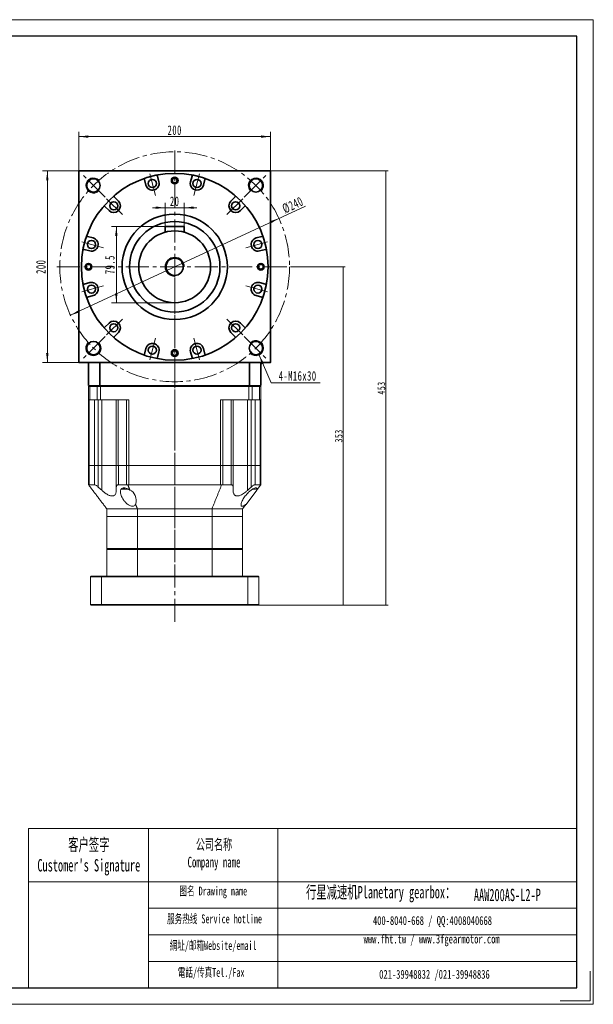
# Model space of a CAD drawing. Header units: millimetres. Extents: x 1889 to 3342, y -194 to 853.
# Tile 3 of 3: x 2742 to 3342, y -194 to 833. Entities that reach past the tile are written whole.
import ezdxf

# ---------------------------------------------------------------- set-up
doc = ezdxf.new("R2010")
doc.units = ezdxf.units.MM
doc.header["$LTSCALE"] = 2
doc.linetypes.add('CENTER', pattern=[10.16, 6.35, -1.27, 1.27, -1.27])
doc.linetypes.add('点画线', pattern=[18, 12, -2, 2, -2])
doc.layers.get('0').update_dxf_attribs({"lineweight": 18})
for name, color, linetype, lineweight in [('3中心线层', 1, 'CENTER', 18), ('7标注层', 4, 'Continuous', 18), ('SLD-0', 7, 'Continuous', 18), ('中心线层', 1, '点画线', 18), ('图框_外框线', 7, 'Continuous', 18), ('尺寸线层', 3, 'Continuous', 18), ('粗实线层', 7, 'Continuous', 35)]:
    doc.layers.add(name, color=color, linetype=linetype, lineweight=lineweight)
doc.styles.add('SLDTEXTSTYLE4', font='txt', dxfattribs={"width": 0.611111})
doc.styles.get("Standard").update_dxf_attribs({"font": 'txt', "width": 0.707})
doc.styles.add('标准', font='txt', dxfattribs={"width": 0.667})
doc.dimstyles.new('a4-1-1.5', dxfattribs={"dimtxt": 4.5, "dimasz": 4.5, "dimexe": 2.25, "dimexo": 0, "dimgap": 0.75, "dimtad": 1, "dimdec": 3, "dimdsep": 46, "dimtxsty": '标准', "dimblk": '_CAXARROW', "dimcen": 0, "dimdle": 9, "dimazin": 2, "dimtfac": 0.707107, "dimtdec": 3, "dimtix": 1, "dimtmove": 2, "dimatfit": 3, "dimfxl": 0, "dimfrac": 2, "dimtolj": 1, "dimarcsym": 0})

# ---------------------------------------------------------------- blocks, each defined once
blk = doc.blocks.new('*X23')
at = {"layer": '尺寸线层', "linetype": 'Continuous'}
for points in [[(2804.3, 711), (2814.2, 712.3), (2814.2, 709.8)], [(3004.3, 711), (2994.4, 712.3), (2994.4, 709.8)]]:
    blk.add_hatch(color=0, dxfattribs=at).paths.add_polyline_path(points, flags=0)
at = {"layer": '尺寸线层', "color": 0, "linetype": 'Continuous'}
for p, q in [((2804.3, 675.2), (2804.3, 716)), ((2804.3, 711), (3004.3, 711)), ((3004.3, 675.2), (3004.3, 716))]:
    blk.add_line(p, q, dxfattribs=at)
at = {"layer": '尺寸线层', "color": 0, "insert": (2904.3, 717.7), "char_height": 9.9, "width": 30.981, "attachment_point": 5, "line_spacing_factor": 1.15057, "style": '标准'}
blk.add_mtext('\\T1.1;200', dxfattribs=at)
blk = doc.blocks.new('_CAXARROW')
blk.add_hatch(color=0).paths.add_polyline_path([(0, 0), (-1, 0.125), (-1, -0.125)], flags=0)
blk = doc.blocks.new('*X24')
at = {"layer": '尺寸线层', "linetype": 'Continuous'}
for points in [[(2771.3, 675.2), (2770, 665.3), (2772.5, 665.3)], [(2771.3, 475.2), (2770, 485.1), (2772.5, 485.1)]]:
    blk.add_hatch(color=0, dxfattribs=at).paths.add_polyline_path(points, flags=0)
at = {"layer": '尺寸线层', "color": 0, "linetype": 'Continuous'}
for p, q in [((2804.3, 675.2), (2766.3, 675.2)), ((2771.3, 475.2), (2771.3, 675.2)), ((2804.3, 475.2), (2766.3, 475.2))]:
    blk.add_line(p, q, dxfattribs=at)
at = {"layer": '尺寸线层', "color": 0, "insert": (2764.6, 575.2), "char_height": 9.9, "width": 30.981, "attachment_point": 5, "rotation": 90, "line_spacing_factor": 1.15057, "style": '标准'}
blk.add_mtext('\\T1.1;200', dxfattribs=at)
blk = doc.blocks.new('*X25')
at = {"layer": '尺寸线层', "linetype": 'Continuous'}
for points in [[(3013.2, 625.7), (3004.7, 620.4), (3003.7, 622.7)], [(2795.5, 524.6), (2805, 527.7), (2803.9, 529.9)]]:
    blk.add_hatch(color=0, dxfattribs=at).paths.add_polyline_path(points, flags=0)
at = {"layer": '尺寸线层', "color": 0, "linetype": 'Continuous'}
blk.add_line((3040.8, 638.5), (2795.5, 524.6), dxfattribs=at)
at = {"layer": '尺寸线层', "color": 0, "insert": (3027.7, 639.6), "char_height": 9.9, "width": 45.948, "attachment_point": 5, "rotation": 24.9022, "line_spacing_factor": 1.15057, "style": '标准'}
blk.add_mtext('\\T1.1;%%C240', dxfattribs=at)
blk = doc.blocks.new('*X26')
at = {"layer": '尺寸线层', "linetype": 'Continuous'}
blk.add_hatch(color=0, dxfattribs=at).paths.add_polyline_path([(-15.4, 28.8), (-10.4, 20.2), (-12.7, 19.3)], flags=0)
at = {"layer": '尺寸线层', "color": 0, "linetype": 'Continuous'}
blk.add_line((-15.4, 28.8), (-3, 0), dxfattribs=at)
at = {"layer": '尺寸线层', "color": 0}
for p, q in [((-3, 0), (0, 0)), ((0, 0), (48.3, 0)), ((0, 0), (0, 0))]:
    blk.add_line(p, q, dxfattribs=at)
at = {"layer": '尺寸线层', "color": 0, "insert": (5, 2), "char_height": 9.9, "width": 86.611, "attachment_point": 7, "line_spacing_factor": 1.15057, "style": '标准'}
blk.add_mtext('\\T1.1;4-M16x30', dxfattribs=at)
blk = doc.blocks.new('*X36')
at = {"layer": '尺寸线层', "linetype": 'Continuous'}
for points in [[(2843.4, 617.2), (2844.6, 607.3), (2842.1, 607.3)], [(2843.4, 537.7), (2844.6, 547.6), (2842.1, 547.6)]]:
    blk.add_hatch(color=0, dxfattribs=at).paths.add_polyline_path(points, flags=0)
at = {"layer": '尺寸线层', "color": 0, "linetype": 'Continuous'}
for p, q in [((2894.3, 617.2), (2838.4, 617.2)), ((2843.4, 617.2), (2843.4, 537.7)), ((2904.3, 537.7), (2838.4, 537.7))]:
    blk.add_line(p, q, dxfattribs=at)
at = {"layer": '尺寸线层', "color": 0, "insert": (2836.7, 577.4), "char_height": 9.9, "width": 36.728, "attachment_point": 5, "rotation": 90, "line_spacing_factor": 1.15057, "style": '标准'}
blk.add_mtext('\\T1.1;79.5', dxfattribs=at)
blk = doc.blocks.new('*X37')
at = {"layer": '尺寸线层', "linetype": 'Continuous'}
for points in [[(2894.3, 636.8), (2884.4, 635.6), (2884.4, 638.1)], [(2914.3, 636.8), (2924.2, 635.6), (2924.2, 638.1)]]:
    blk.add_hatch(color=0, dxfattribs=at).paths.add_polyline_path(points, flags=0)
at = {"layer": '尺寸线层', "color": 0, "linetype": 'Continuous'}
for p, q in [((2894.3, 617.1), (2894.3, 641.8)), ((2914.3, 617.1), (2914.3, 641.8)), ((2927.5, 636.8), (2881.1, 636.8))]:
    blk.add_line(p, q, dxfattribs=at)
at = {"layer": '尺寸线层', "color": 0, "insert": (2904.3, 643.5), "char_height": 9.9, "width": 19.91, "attachment_point": 5, "line_spacing_factor": 1.15057, "style": '标准'}
blk.add_mtext('\\T1.1;20', dxfattribs=at)
blk = doc.blocks.new('*X43')
at = {"layer": '尺寸线层', "linetype": 'Continuous'}
for points in [[(3124.9, 675.2), (3124.4, 670.7), (3125.5, 670.7)], [(3124.9, 222.2), (3124.4, 226.7), (3125.5, 226.7)]]:
    blk.add_hatch(color=0, dxfattribs=at).paths.add_polyline_path(points, flags=0)
at = {"layer": '尺寸线层', "color": 0, "linetype": 'Continuous'}
for p, q in [((3004.3, 675.2), (3127.2, 675.2)), ((3124.9, 222.2), (3124.9, 675.2)), ((2991.8, 222.2), (3127.2, 222.2))]:
    blk.add_line(p, q, dxfattribs=at)
at = {"layer": '尺寸线层', "color": 0, "insert": (3120.2, 448.7), "char_height": 8, "width": 22.803, "attachment_point": 5, "rotation": 90, "line_spacing_factor": 1.15057, "style": '标准'}
blk.add_mtext('\\T1.1;453', dxfattribs=at)
blk = doc.blocks.new('*X44')
at = {"layer": '尺寸线层', "linetype": 'Continuous'}
for points in [[(3080.2, 575.2), (3080.8, 570.7), (3079.7, 570.7)], [(3080.2, 222.2), (3080.8, 226.7), (3079.7, 226.7)]]:
    blk.add_hatch(color=0, dxfattribs=at).paths.add_polyline_path(points, flags=0)
at = {"layer": '尺寸线层', "color": 0, "linetype": 'Continuous'}
for p, q in [((3027.3, 575.2), (3082.5, 575.2)), ((3080.2, 575.2), (3080.2, 222.2)), ((2991.8, 222.2), (3082.5, 222.2))]:
    blk.add_line(p, q, dxfattribs=at)
at = {"layer": '尺寸线层', "color": 0, "insert": (3075.6, 398.7), "char_height": 8, "width": 22.447, "attachment_point": 5, "rotation": 90, "line_spacing_factor": 1.15057, "style": '标准'}
blk.add_mtext('\\T1.1;353', dxfattribs=at)

msp = doc.modelspace()

# ---------------------------------------------------------------- linework, layer by layer
for p, q in [((2994.3241, 451.175), (2814.3241, 451.175)), ((2877.0593, -11.0724), (2877.0593, -177.1528))]:
    msp.add_line(p, q)
at = {"color": 7, "linetype": 'Continuous', "lineweight": 15}
for p, q in [((2815.1241, 451.175), (2814.3241, 450.375)), ((2815.6285, 450.375), (2814.3241, 450.375)), ((2814.3241, 436.175), (2814.3241, 450.375)), ((2815.1241, 451.175), (2816.2198, 451.175)), ((2815.1241, 451.175), (2816.2198, 451.175)), ((2815.6285, 450.375), (2816.2198, 451.175)), ((2823.4966, 450.375), (2815.6285, 450.375)), ((2815.6285, 450.375), (2815.6285, 436.175)), ((2816.2198, 451.175), (2824.0355, 451.175)), ((2816.2198, 451.175), (2824.0355, 451.175)), ((2823.4966, 450.375), (2824.0355, 451.175)), ((2826.8645, 450.375), (2823.4966, 450.375)), ((2823.4966, 436.175), (2823.4966, 450.375)), ((2824.0355, 451.175), (2826.8645, 451.175)), ((2824.0355, 451.175), (2826.8645, 451.175)), ((2826.8645, 451.175), (2981.7838, 451.175)), ((2826.8645, 450.375), (2826.8645, 451.175)), ((2826.8645, 451.175), (2981.7838, 451.175)), ((2981.7838, 450.375), (2826.8645, 450.375)), ((2826.8645, 450.375), (2826.8645, 436.175)), ((2981.7838, 451.175), (2984.6127, 451.175)), ((2981.7838, 450.375), (2981.7838, 451.175)), ((2981.7838, 451.175), (2984.6127, 451.175)), ((2985.1516, 450.375), (2981.7838, 450.375)), ((2981.7838, 436.175), (2981.7838, 450.375)), ((2984.6127, 451.175), (2992.4285, 451.175)), ((2985.1516, 450.375), (2984.6127, 451.175)), ((2984.6127, 451.175), (2992.4285, 451.175)), ((2985.1516, 450.375), (2985.1516, 436.175)), ((2993.0198, 450.375), (2985.1516, 450.375)), ((2992.4285, 451.175), (2993.5241, 451.175)), ((2993.0198, 450.375), (2992.4285, 451.175)), ((2992.4285, 451.175), (2993.5241, 451.175)), ((2993.0198, 436.175), (2993.0198, 450.375)), ((2994.3241, 450.375), (2993.0198, 450.375)), ((2994.3241, 450.375), (2993.5241, 451.175)), ((2994.3241, 450.375), (2994.3241, 436.175)), ((2815.6285, 436.175), (2814.3241, 436.175)), ((2814.3241, 367.675), (2814.3241, 436.175)), ((2814.9651, 436.175), (2814.9651, 367.675)), ((2815.6285, 436.175), (2823.4966, 436.175)), ((2820.4276, 367.675), (2820.4276, 436.175)), ((2826.8645, 436.175), (2823.4966, 436.175)), ((2824.5201, 436.175), (2824.5201, 367.675)), ((2856.5617, 436.175), (2826.8645, 436.175)), ((2828.3101, 436.175), (2828.3101, 367.675)), ((2843.3101, 367.675), (2843.3101, 436.175)), ((2845.4376, 436.175), (2845.4376, 367.675)), ((2854.1123, 367.675), (2854.1123, 436.175)), ((2856.5617, 436.175), (2856.5617, 367.675)), ((2981.7838, 436.175), (2952.0866, 436.175)), ((2952.0866, 367.675), (2952.0866, 436.175)), ((2954.5359, 436.175), (2954.5359, 367.675)), ((2963.2106, 367.675), (2963.2106, 436.175)), ((2965.3381, 436.175), (2965.3381, 367.675)), ((2980.3381, 436.175), (2980.3381, 367.675)), ((2985.1516, 436.175), (2981.7838, 436.175)), ((2984.1282, 367.675), (2984.1282, 436.175)), ((2985.1516, 436.175), (2993.0198, 436.175)), ((2988.2207, 436.175), (2988.2207, 367.675)), ((2994.3241, 436.175), (2993.0198, 436.175)), ((2993.6831, 367.675), (2993.6831, 436.175)), ((2994.3241, 436.175), (2994.3241, 367.675)), ((2814.3241, 347.675), (2814.3241, 367.675)), ((2814.3241, 367.675), (2814.9651, 367.675)), ((2814.9651, 367.675), (2814.3241, 367.675)), ((2814.9651, 367.675), (2814.9651, 347.675)), ((2814.9651, 367.675), (2820.4173, 367.675)), ((2820.4276, 367.675), (2814.9651, 367.675)), ((2820.4173, 347.675), (2820.4173, 367.675)), ((2824.5201, 367.675), (2820.4276, 367.675)), ((2824.5103, 367.675), (2824.5103, 345.2973)), ((2824.5201, 367.675), (2828.3101, 367.675)), ((2828.3101, 367.675), (2828.3101, 341.8185)), ((2828.3101, 367.675), (2843.3101, 367.675)), ((2845.4376, 367.675), (2843.3101, 367.675)), ((2843.3241, 345.2973), (2843.3241, 367.675)), ((2854.1123, 367.675), (2845.4376, 367.675)), ((2845.4523, 367.675), (2845.4523, 347.675)), ((2845.4523, 367.675), (2854.1123, 367.675)), ((2854.1123, 347.675), (2854.1123, 367.675)), ((2854.1123, 367.675), (2856.5617, 367.675)), ((2856.5617, 367.675), (2854.1123, 367.675)), ((2856.5617, 367.675), (2856.5617, 347.675)), ((2952.0866, 367.675), (2856.5617, 367.675)), ((2952.0866, 367.675), (2856.5617, 367.675)), ((2952.0866, 347.675), (2952.0866, 367.675)), ((2952.0866, 367.675), (2954.5359, 367.675)), ((2954.5359, 367.675), (2952.0866, 367.675)), ((2954.5359, 367.675), (2954.5359, 347.675)), ((2954.5359, 367.675), (2963.1959, 367.675)), ((2963.2106, 367.675), (2954.5359, 367.675)), ((2963.1959, 347.675), (2963.1959, 367.675)), ((2965.3381, 367.675), (2963.2106, 367.675)), ((2965.3241, 367.675), (2965.3241, 345.2973)), ((2965.3381, 367.675), (2980.3381, 367.675)), ((2980.3381, 367.675), (2980.3381, 341.8185)), ((2980.3381, 367.675), (2984.1282, 367.675)), ((2988.2207, 367.675), (2984.1282, 367.675)), ((2984.138, 345.2973), (2984.138, 367.675)), ((2993.6831, 367.675), (2988.2207, 367.675)), ((2988.231, 367.675), (2988.231, 347.675)), ((2988.231, 367.675), (2993.6831, 367.675)), ((2993.6831, 347.675), (2993.6831, 367.675)), ((2993.6831, 367.675), (2994.3241, 367.675)), ((2994.3241, 367.675), (2993.6831, 367.675)), ((2994.3241, 367.675), (2994.3241, 347.675)), ((2814.4733, 347.4787), (2814.3241, 347.675)), ((2820.4173, 347.675), (2814.9651, 347.675)), ((2843.3241, 345.2973), (2843.3241, 341.8185)), ((2854.1123, 347.675), (2845.4523, 347.675)), ((2849.9908, 343.075), (2849.0865, 343.075)), ((2855.8408, 343.075), (2849.9908, 343.075)), ((2850.4737, 344.325), (2852.3744, 344.325)), ((2952.0866, 347.675), (2856.5617, 347.675)), ((2963.1959, 347.675), (2954.5359, 347.675)), ((2965.3241, 345.2973), (2965.3241, 341.8185)), ((2978.8231, 327.2789), (2989.9867, 341.9678)), ((2988.6705, 343.075), (2985.2955, 343.075)), ((2993.6831, 347.675), (2988.231, 347.675)), ((2994.3241, 347.675), (2994.175, 347.4787)), ((2865.3369, 322.675), (2833.3241, 322.675)), ((2833.3241, 322.675), (2833.3241, 314.675)), ((2865.3369, 322.675), (2943.3113, 322.675)), ((2865.3369, 314.675), (2865.3369, 322.675)), ((2975.3241, 322.675), (2943.3113, 322.675)), ((2943.3113, 322.675), (2943.3113, 314.675)), ((2975.3241, 314.675), (2975.3241, 322.675)), ((2833.3241, 314.675), (2833.3241, 281.175)), ((2865.3369, 314.675), (2833.3241, 314.675)), ((2865.3369, 314.675), (2833.3241, 314.675)), ((2865.3369, 281.175), (2865.3369, 314.675)), ((2943.3113, 314.675), (2865.3369, 314.675)), ((2943.3113, 314.675), (2865.3369, 314.675)), ((2943.3113, 314.675), (2943.3113, 281.175)), ((2975.3241, 314.675), (2943.3113, 314.675)), ((2975.3241, 314.675), (2943.3113, 314.675)), ((2975.3241, 281.175), (2975.3241, 314.675)), ((2833.3241, 281.175), (2865.3369, 281.175)), ((2865.3369, 280.175), (2833.3241, 280.175)), ((2833.3241, 252.175), (2833.3241, 280.175)), ((2865.4654, 280.675), (2833.8241, 280.675)), ((2833.8241, 280.675), (2865.4654, 280.675)), ((2865.3369, 281.175), (2943.3113, 281.175)), ((2865.3369, 252.175), (2865.3369, 280.175)), ((2943.3113, 280.175), (2865.3369, 280.175)), ((2943.1828, 280.675), (2865.4654, 280.675)), ((2865.4654, 280.675), (2943.1828, 280.675)), ((2974.8241, 280.675), (2943.1828, 280.675)), ((2943.1828, 280.675), (2974.8241, 280.675)), ((2943.3113, 281.175), (2975.3241, 281.175)), ((2975.3241, 280.175), (2943.3113, 280.175)), ((2943.3113, 252.175), (2943.3113, 280.175)), ((2975.3241, 252.175), (2975.3241, 280.175)), ((2827.9811, 251.675), (2816.3241, 251.675)), ((2816.3241, 251.675), (2816.3241, 222.675)), ((2816.8241, 252.175), (2828.168, 252.175)), ((2827.9811, 222.675), (2827.9811, 251.675)), ((2980.6671, 251.675), (2827.9811, 251.675)), ((2828.168, 252.175), (2980.4802, 252.175)), ((2980.4802, 252.175), (2991.8241, 252.175)), ((2980.6671, 251.675), (2980.6671, 222.675)), ((2992.3241, 251.675), (2980.6671, 251.675)), ((2992.3241, 222.675), (2992.3241, 251.675)), ((2816.3241, 222.675), (2827.9811, 222.675)), ((2828.168, 222.175), (2816.8241, 222.175)), ((2827.9811, 222.675), (2980.6671, 222.675)), ((2980.4802, 222.175), (2828.168, 222.175)), ((2991.8241, 222.175), (2980.4802, 222.175)), ((2980.6671, 222.675), (2992.3241, 222.675))]:
    msp.add_line(p, q, dxfattribs=at)
for centre, start, end in [((2849.0865, 344.325), 243.2071798, 270), ((2988.6705, 344.325), 270, 345.2976397)]:
    msp.add_arc(centre, 1.25, start, end, dxfattribs=at)
for centre, major_axis, start_param, end_param in [((2856.5617, 341.096), (0, 6.5789), 0, 0.244859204), ((2855.8365, 331.3544), (0, 10.8553), 4.327515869, 6.071680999), ((2952.0866, 341.096), (0, 6.5789), 6.038326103, 6.283185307)]:
    msp.add_ellipse(centre, major_axis=major_axis, ratio=0.76, start_param=start_param, end_param=end_param, dxfattribs=at)
for points, knots in [([(2814.9651, 347.675), (2814.7793, 347.643), (2814.5841, 347.6095), (2814.4783, 347.4847), (2814.4733, 347.4787)], [0, 0, 0, 0, 0.512733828, 0.5384931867, 0.5384931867, 0.5384931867, 0.5384931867]), ([(2824.5103, 345.2973), (2824.1911, 345.5805), (2823.5538, 346.146), (2822.5104, 346.894), (2821.4924, 347.4491), (2820.789, 347.66), (2820.4861, 347.6722), (2820.4173, 347.675)], [0, 0, 0, 0, 1.125576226, 2.247831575, 3.461405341, 4.506009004, 4.813205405, 4.813205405, 4.813205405, 4.813205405]), ([(2824.5103, 345.2973), (2824.9773, 344.8665), (2826.2395, 343.7022), (2827.5098, 342.5466), (2828.3101, 341.8185)], [0, 0, 0, 0, 1.905986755, 5.151807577, 5.151807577, 5.151807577, 5.151807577]), ([(2828.3101, 341.8185), (2829.0377, 341.1818), (2830.4915, 339.9095), (2832.5585, 338.43), (2834.4005, 337.3462), (2835.8953, 336.6546), (2837.2677, 336.2165), (2838.4935, 336.009), (2839.6119, 336.0378), (2840.8925, 336.3628), (2841.9993, 337.1826), (2842.7828, 338.4913), (2843.2411, 340.0015), (2843.2949, 341.1789), (2843.3241, 341.8185)], [0, 0, 0, 0, 2.215998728, 4.42799, 5.892667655, 7.355357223, 8.572779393, 9.78928885, 11.009625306, 12.230433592, 14.565991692, 16.434153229, 18.305782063, 20.531333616, 20.531333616, 20.531333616, 20.531333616]), ([(2845.4523, 347.675), (2845.118, 347.638), (2844.4511, 347.5642), (2843.7157, 346.9614), (2843.3666, 346.1674), (2843.3353, 345.5252), (2843.3241, 345.2973)], [0, 0, 0, 0, 0.85242687, 1.700463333, 2.932660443, 3.610814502, 3.610814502, 3.610814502, 3.610814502]), ([(2857.5684, 341.9678), (2856.8366, 342.4838), (2855.4937, 343.4307), (2853.2506, 344.3173), (2851.2787, 344.5754), (2849.7112, 344.2375), (2848.7127, 343.5528), (2848.0983, 342.7085), (2847.6977, 341.6901), (2847.5354, 340.4026), (2847.683, 338.6652), (2848.2357, 336.6292), (2849.2679, 334.3219), (2850.6812, 332.0027), (2852.2247, 330.0578), (2853.725, 328.5301), (2855.2758, 327.2113), (2857.0842, 326.0524), (2859.0946, 325.3226), (2860.7679, 325.2308), (2862.2231, 325.72), (2863.0468, 326.4999), (2863.393, 327.1182), (2863.483, 327.2789)], [0, 0, 0, 0, 2.243311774, 4.116219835, 6.001302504, 7.630081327, 9.275195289, 10.538974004, 11.804726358, 13.628338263, 15.454840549, 17.979180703, 20.505610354, 23.076463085, 25.6443056, 27.118946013, 28.591750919, 30.785163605, 32.414555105, 34.053802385, 35.500590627, 37.481217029, 38.176807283, 38.176807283, 38.176807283, 38.176807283]), ([(2954.5359, 347.675), (2954.1462, 347.643), (2953.737, 347.6095), (2953.3187, 347.4847), (2953.2987, 347.4787)], [0, 0, 0, 0, 1.194783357, 1.254808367, 1.254808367, 1.254808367, 1.254808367]), ([(2965.3241, 345.2973), (2965.3071, 345.5805), (2965.2732, 346.146), (2964.9529, 346.894), (2964.3728, 347.4491), (2963.7021, 347.66), (2963.2896, 347.6722), (2963.1959, 347.675)], [0, 0, 0, 0, 0.845202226, 1.687910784, 2.599190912, 3.383590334, 3.614266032, 3.614266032, 3.614266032, 3.614266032]), ([(2965.3241, 341.8185), (2965.3533, 341.1818), (2965.4116, 339.9095), (2965.8897, 338.43), (2966.5792, 337.3462), (2967.3444, 336.6546), (2968.2569, 336.2165), (2969.2657, 336.009), (2970.4141, 336.0378), (2972.0351, 336.3628), (2974.0033, 337.1826), (2976.1796, 338.4913), (2978.2616, 340.0015), (2979.6072, 341.1789), (2980.3381, 341.8185)], [0, 0, 0, 0, 2.216233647, 4.428459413, 5.893292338, 7.356136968, 8.573688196, 9.790326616, 11.01079244, 12.231730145, 14.567535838, 16.43589542, 18.307722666, 20.53351015, 20.53351015, 20.53351015, 20.53351015]), ([(2989.9867, 341.9678), (2990.0403, 342.1881), (2990.2178, 342.9169), (2990.1679, 343.8556), (2989.5441, 344.4842), (2988.4678, 344.5129), (2986.941, 343.9836), (2985.3092, 343.0293), (2983.7283, 341.8572), (2982.1837, 340.543), (2980.5341, 338.9291), (2978.8375, 337.0167), (2977.307, 335.0328), (2975.9617, 333.0014), (2974.8511, 330.9823), (2974.0863, 329.1558), (2973.6538, 327.4965), (2973.6387, 326.2039), (2974.1509, 325.3745), (2975.0942, 325.2081), (2976.442, 325.652), (2977.72, 326.4288), (2978.559, 327.0754), (2978.8231, 327.2789)], [0, 0, 0, 0, 0.840747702, 2.780894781, 4.34136749, 5.908250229, 7.342480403, 9.243313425, 10.569765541, 11.898379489, 13.822209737, 15.748717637, 17.741350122, 19.73425395, 21.77257272, 23.80815751, 25.447513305, 27.407312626, 28.934405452, 30.472660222, 31.783598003, 33.516435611, 34.312478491, 34.312478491, 34.312478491, 34.312478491]), ([(2980.3381, 341.8185), (2981.1384, 342.5466), (2982.4087, 343.7022), (2983.671, 344.8665), (2984.138, 345.2973)], [0, 0, 0, 0, 3.245820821, 5.151807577, 5.151807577, 5.151807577, 5.151807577]), ([(2988.231, 347.675), (2987.9555, 347.638), (2987.4061, 347.5642), (2986.226, 346.9614), (2985.1113, 346.1674), (2984.393, 345.5252), (2984.138, 345.2973)], [0, 0, 0, 0, 1.135696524, 2.265543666, 3.907211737, 4.810722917, 4.810722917, 4.810722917, 4.810722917])]:
    msp.add_open_spline(points, degree=3, knots=knots, dxfattribs=at)
for points in [[(2814.4733, 347.4787), (2833.3241, 322.675)], [(2855.3496, 347.4787), (2854.1123, 347.675)], [(2857.5684, 341.9678), (2855.3496, 347.4787)], [(2953.2987, 347.4787), (2943.3113, 322.675)], [(2989.9867, 341.9678), (2994.175, 347.4787)], [(2994.175, 347.4787), (2993.6831, 347.675)], [(2865.3369, 322.675), (2863.483, 327.2789)], [(2975.3241, 322.675), (2978.8231, 327.2789)], [(2833.8241, 280.675), (2833.3241, 281.175)], [(2833.3241, 280.175), (2833.8241, 280.675)], [(2865.3369, 281.175), (2865.4654, 280.675)], [(2865.4654, 280.675), (2865.3369, 280.175)], [(2943.3113, 281.175), (2943.1828, 280.675)], [(2943.1828, 280.675), (2943.3113, 280.175)], [(2975.3241, 281.175), (2974.8241, 280.675)], [(2974.8241, 280.675), (2975.3241, 280.175)], [(2816.3241, 251.675), (2816.8241, 252.175)], [(2828.168, 252.175), (2827.9811, 251.675)], [(2980.4802, 252.175), (2980.6671, 251.675)], [(2991.8241, 252.175), (2992.3241, 251.675)], [(2816.3241, 222.675), (2816.8241, 222.175)], [(2827.9811, 222.675), (2828.168, 222.175)], [(2980.6671, 222.675), (2980.4802, 222.175)], [(2991.8241, 222.175), (2992.3241, 222.675)]]:
    msp.add_open_spline(points, degree=1, dxfattribs=at)
at = {"layer": '3中心线层'}
msp.add_line((2904.3241, 563.9761), (2904.3241, 262.3062), dxfattribs=at)
at = {"layer": '7标注层', "color": 0}
msp.add_line((2751.7776, -11.0724), (2751.7776, -177.1244), dxfattribs=at)
at = {"layer": '中心线层'}
for p, q in [((2904.3241, 204.6217), (2904.3241, 698.175)), ((2831.6397, 647.8594), (2808.2676, 671.2314)), ((2878.3128, 672.2505), (2884.3728, 649.6345)), ((2930.3354, 672.2505), (2924.2755, 649.6345)), ((2977.0085, 647.8594), (3000.3806, 671.2314)), ((2833.2599, 646.2392), (2849.816, 629.6831)), ((2975.3884, 646.2392), (2958.8323, 629.6831)), ((2807.2486, 601.1863), (2829.8646, 595.1263)), ((3001.3997, 601.1863), (2978.7836, 595.1263)), ((2781.3241, 575.175), (3027.3241, 575.175)), ((2807.2486, 549.1636), (2829.8646, 555.2236)), ((3001.3997, 549.1636), (2978.7836, 555.2236)), ((2833.2599, 504.1107), (2849.816, 520.6668)), ((2975.3884, 504.1107), (2958.8323, 520.6668)), ((2831.6397, 502.4906), (2808.2676, 479.1185)), ((2878.3128, 478.0994), (2884.3728, 500.7154)), ((2930.3354, 478.0994), (2924.2755, 500.7154)), ((2977.0085, 502.4906), (3000.3806, 479.1185))]:
    msp.add_line(p, q, dxfattribs=at)
msp.add_circle((2904.3241, 575.175), 120, dxfattribs=at)
at = {"layer": '图框_外框线'}
for p, q in [((2751.7776, -11.0724), (2877.0593, -11.0724)), ((2877.0593, -11.0724), (2877.0593, -177.1244)), ((2877.0593, -11.0724), (3324.3509, -11.0724)), ((3012.0419, -11.0724), (3012.0419, -177.1244)), ((2751.7776, -66.4841), (2877.0593, -66.4841)), ((2877.0593, -66.4841), (3324.3509, -66.4841)), ((2877.0593, -94.1899), (3324.3509, -94.1899)), ((2877.0593, -121.8958), (3324.3509, -121.8958)), ((2877.0593, -149.6016), (3324.3509, -149.6016))]:
    msp.add_line(p, q, dxfattribs=at)
at = {"layer": '图框_外框线', "color": 3}
msp.add_lwpolyline([(1888.6987, -194.4214), (3341.6479, -194.4214), (3341.6479, 833.0213), (1888.6987, 833.0213)], close=True, dxfattribs=at)
at = {"layer": '图框_外框线', "color": 3, "lineweight": 25}
msp.add_lwpolyline([(1975.1837, -177.1244), (3324.3509, -177.1244), (3324.3509, 815.7242), (1975.1837, 815.7242)], close=True, dxfattribs=at)
at = {"layer": '图框_外框线', "color": 3}
msp.add_lwpolyline([(3338.1885, -159.8274), (3338.1885, -190.962), (3307.0539, -190.962)], dxfattribs=at)
at = {"layer": '粗实线层'}
for p, q in [((2887.7919, 663.92), (2886.1955, 669.8777)), ((2920.8564, 663.92), (2922.4527, 669.8777)), ((2874.2689, 660.2965), (2872.6726, 666.2542)), ((2934.3793, 660.2965), (2935.9757, 666.2542)), ((2845.6343, 643.7643), (2841.2729, 648.1256)), ((2963.014, 643.7643), (2967.3753, 648.1256)), ((2835.7348, 633.8648), (2831.3735, 638.2261)), ((2972.9135, 633.8648), (2977.2748, 638.2261)), ((2914.3241, 617.175), (2894.3241, 617.175)), ((2894.3241, 617.175), (2894.3241, 611.317)), ((2914.3241, 617.175), (2914.3241, 611.317)), ((2819.2025, 605.2301), (2813.2449, 606.8265)), ((2989.4457, 605.2301), (2995.4034, 606.8265)), ((2815.5791, 591.7072), (2809.6214, 593.3035)), ((2993.0692, 591.7072), (2999.0268, 593.3035)), ((2815.5791, 558.6427), (2809.6214, 557.0464)), ((2993.0692, 558.6427), (2999.0268, 557.0464)), ((2819.2025, 545.1198), (2813.2449, 543.5234)), ((2989.4457, 545.1198), (2995.4034, 543.5234)), ((2835.7348, 516.4851), (2831.3735, 512.1238)), ((2972.9135, 516.4851), (2977.2748, 512.1238)), ((2845.6343, 506.5856), (2841.2729, 502.2243)), ((2963.014, 506.5856), (2967.3753, 502.2243)), ((2874.2689, 490.0534), (2872.6726, 484.0957)), ((2887.7919, 486.4299), (2886.1955, 480.4722)), ((2920.8564, 486.4299), (2922.4527, 480.4722)), ((2934.3793, 490.0534), (2935.9757, 484.0957)), ((2814.3241, 475.175), (2814.3241, 451.175)), ((2826.0346, 451.175), (2826.0346, 475.175)), ((2982.6137, 451.175), (2982.6137, 475.175)), ((2994.3241, 451.175), (2994.3241, 475.175))]:
    msp.add_line(p, q, dxfattribs=at)
msp.add_lwpolyline([(2804.3241, 475.175), (2804.3241, 675.175), (3004.3241, 675.175), (3004.3241, 475.175)], close=True, dxfattribs=at)
for centre, radius in [((2904.3241, 575.175), 97.5), ((2904.3241, 665.175), 3.5), ((2819.4713, 660.0278), 7), ((2881.0304, 662.1083), 4.25), ((2904.3241, 665.175), 2.5), ((2927.6178, 662.1083), 4.25), ((2989.1769, 660.0278), 7), ((2840.6845, 638.8146), 4.25), ((2967.9637, 638.8146), 4.25), ((2904.3241, 575.175), 55), ((2904.3241, 575.175), 47.25), ((2904.3241, 575.175), 37.5), ((2817.3908, 598.4687), 4.25), ((2991.2574, 598.4687), 4.25), ((2814.3241, 575.175), 3.5), ((2814.3241, 575.175), 2.5), ((2904.3241, 575.175), 9), ((2994.3241, 575.175), 3.5), ((2994.3241, 575.175), 2.5), ((2817.3908, 551.8812), 4.25), ((2991.2574, 551.8812), 4.25), ((2840.6845, 511.5353), 4.25), ((2967.9637, 511.5353), 4.25), ((2819.4713, 490.3221), 7), ((2989.1769, 490.3221), 7), ((2881.0304, 488.2416), 4.25), ((2904.3241, 485.175), 3.5), ((2904.3241, 485.175), 2.5), ((2927.6178, 488.2416), 4.25)]:
    msp.add_circle(centre, radius, dxfattribs=at)
at = {"layer": '粗实线层', "lineweight": 18}
for centre, radius, start, end in [((2819.4713, 660.0278), 8, 43.0897868, 315), ((2904.3241, 665.175), 3, 358.4228528, 270), ((2989.1769, 660.0278), 8, 313.0897868, 225), ((2814.3241, 575.175), 3, 88.4228528, 360), ((2904.3241, 575.175), 10, 0, 270), ((2994.3241, 575.175), 3, 268.4228528, 180), ((2819.4713, 490.3221), 8, 133.0897868, 45), ((2989.1769, 490.3221), 8, 223.0897868, 135), ((2904.3241, 485.175), 3, 178.4228528, 90)]:
    msp.add_arc(centre, radius, start, end, dxfattribs=at)
at = {"layer": '粗实线层'}
for centre, radius, start, end in [((2887.1615, 670.1365), 1, 100.2447259, 194.9999606), ((2921.4868, 670.1365), 1, 345.0000394, 79.7552741), ((2871.7066, 665.9954), 1, 15.0000394, 109.7552741), ((2881.0304, 662.1083), 7, 195, 15), ((2927.6178, 662.1083), 7, 165, 345), ((2936.9416, 665.9954), 1, 70.2447259, 164.9999606), ((2841.9801, 648.8327), 1, 130.2447259, 224.9999606), ((2966.6682, 648.8327), 1, 315.0000394, 49.7552741), ((2830.6663, 637.519), 1, 45.0000394, 139.7552741), ((2840.6845, 638.8146), 7, 225, 45), ((2967.9637, 638.8146), 7, 135, 315), ((2977.9819, 637.519), 1, 40.2447259, 134.9999606), ((2813.5037, 607.7924), 1, 160.2447259, 254.9999606), ((2995.1445, 607.7924), 1, 285.0000394, 19.7552741), ((2817.3908, 598.4687), 7, 255, 75), ((2991.2574, 598.4687), 7, 105, 285), ((2809.3626, 592.3376), 1, 75.0000394, 169.7552741), ((2999.2857, 592.3376), 1, 10.2447259, 104.9999606), ((2809.3626, 558.0123), 1, 190.2447259, 284.9999606), ((2817.3908, 551.8812), 7, 285, 105), ((2991.2574, 551.8812), 7, 75, 255), ((2999.2857, 558.0123), 1, 255.0000394, 349.7552741), ((2813.5037, 542.5575), 1, 105.0000394, 199.7552741), ((2995.1445, 542.5575), 1, 340.2447259, 74.9999606), ((2840.6845, 511.5353), 7, 315, 135), ((2967.9637, 511.5353), 7, 45, 225), ((2830.6663, 512.8309), 1, 220.2447259, 314.9999606), ((2977.9819, 512.8309), 1, 225.0000394, 319.7552741), ((2841.9801, 501.5172), 1, 135.0000394, 229.7552741), ((2881.0304, 488.2416), 7, 345, 165), ((2927.6178, 488.2416), 7, 15, 195), ((2966.6682, 501.5172), 1, 310.2447259, 44.9999606), ((2871.7066, 484.3545), 1, 250.2447259, 344.9999606), ((2936.9416, 484.3545), 1, 195.0000394, 289.7552741), ((2887.1615, 480.2134), 1, 165.0000394, 259.7552741), ((2921.4868, 480.2134), 1, 280.2447259, 14.9999606)]:
    msp.add_arc(centre, radius, start, end, dxfattribs=at)

# ---------------------------------------------------------------- block references
at = {"layer": '尺寸线层'}
msp.add_blockref('*X26', (3007.977, 454.2281), dxfattribs=at)

# ---------------------------------------------------------------- texts
at = {"layer": 'SLD-0', "color": 1, "attachment_point": 2, "style": 'SLDTEXTSTYLE4'}
for s, insert, char_height, width in [("{\\fSimSun|b1|i0|c134|p2;客户签字\\PCustomer's Signature}", (2814.6344, -21.3238), 12.929389, 160.842934), ('{\\fSimSun|b1|i0|c134|p2;公司名称\\PCompany name}', (2945.4067, -22.0102), 11.082334, 143.481617), ('{\\fSimSun|b1|i0|c134|p2;图名 Drawing name}', (2944.6491, -71.5913), 9.235278, 118.107055), ('{\\fSimSun|b1|i0|c134|p2;  \\H1.1667x;行星减速机Planetary gearbox\\fSimSun|b0|i0|c134|p2;：}', (3114.9073, -70.8789), 11.082334, 174.298953), ('{\\fSimSun|b1|i0|c134|p2;AAW200AS-L2-P}', (3251.8248, -73.8213), 12.929389, 94.09337), ('{\\fSimSun|b1|i0|c134|p2;服务热线 Service hotline}', (2945.9588, -100.6314), 9.235278, 131.582605), ('{\\fSimSun|b1|i0|c134|p2;網址/邮箱Website/email}', (2944.5208, -128.4559), 9.235278, 136.965107), ('{\\fSimSun|b1|i0|c134|p2;電話/传真Tel./Fax}', (2942.4516, -156.4973), 9.235278, 138.612396)]:
    msp.add_mtext(s, dxfattribs=dict(at, insert=insert, char_height=char_height, width=width))
at = {"layer": 'SLD-0', "color": 1, "char_height": 9.235278, "attachment_point": 2}
for s, insert, width in [('{\\fSimSun|b1|i0|c134|p2;400-8040-668 / QQ:4008040668}', (3173.6119, -102.3961), 268.888898), ('{\\fSimSun|b1|i0|c134|p2;www.fht.tw / www.3fgearmotor.com }', (3172.7603, -121.6319), 269.191592), ('{\\fSimSun|b1|i0|c134|p2;021-39948832 /021-39948836 }', (3175.6714, -158.5165), 205.548144)]:
    msp.add_mtext(s, dxfattribs=dict(at, insert=insert, width=width))

# ---------------------------------------------------------------- dimensions: what is measured, and where the dimension line sits
at = {"layer": '尺寸线层'}
for base, p1, p2, angle, override, picture, middle in [((3004.3241, 711.0279), (2804.3241, 675.175), (3004.3241, 675.175), 0, {"dimsah": 1, "dimtfill": 1, "dimtzin": 0}, '*X23', (2904.3241, 717.7298)), ((2771.2736, 675.175), (2804.3241, 475.175), (2804.3241, 675.175), 90, {"dimsah": 1, "dimtfill": 1, "dimtzin": 0}, '*X24', (2764.5718, 575.175)), ((3124.9203, 675.175), (2991.8241, 222.175), (3004.3241, 675.175), 90, {"dimtxt": 8, "dimsah": 1, "dimtfill": 1, "dimtzin": 8}, '*X43', (3120.237, 448.675)), ((2843.3543, 537.675), (2894.3241, 617.175), (2904.3241, 537.675), 270, {"dimsah": 1, "dimtfill": 1, "dimtzin": 0}, '*X36', (2836.6524, 577.425)), ((3080.2409, 222.175), (3027.3241, 575.175), (2991.8241, 222.175), 90, {"dimtxt": 8, "dimsah": 1, "dimtfill": 1, "dimtzin": 8}, '*X44', (3075.5576, 398.675))]:
    dim = msp.add_linear_dim(base=base, p1=p1, p2=p2, angle=angle, dimstyle='a4-1-1.5', override=override, dxfattribs=at)
    dim.commit()
    dim.dimension.update_dxf_attribs({"geometry": picture, "text_midpoint": middle, "dimtype": 160})
dim = msp.add_diameter_dim_2p(p1=(2795.4808, 524.6465), p2=(3013.1675, 625.7034), dimstyle='a4-1-1.5', override={"dimpost": '%%C<>', "dimsah": 1, "dimtfill": 1, "dimtzin": 0}, dxfattribs=at)
dim.commit()
dim.dimension.update_dxf_attribs({"geometry": '*X25', "text_midpoint": (3030.4094, 633.7076), "dimtype": 163})
dim = msp.add_linear_dim(base=(2894.3241, 636.8303), p1=(2914.3241, 617.075), p2=(2894.3241, 617.075), dimstyle='a4-1-1.5', override={"dimsah": 1, "dimtfac": 1, "dimtfill": 1, "dimtzin": 0}, dxfattribs=at)
dim.commit()
dim.dimension.update_dxf_attribs({"geometry": '*X37', "text_midpoint": (2904.3241, 643.5322), "dimtype": 160})

doc.saveas('drawing.dxf')
